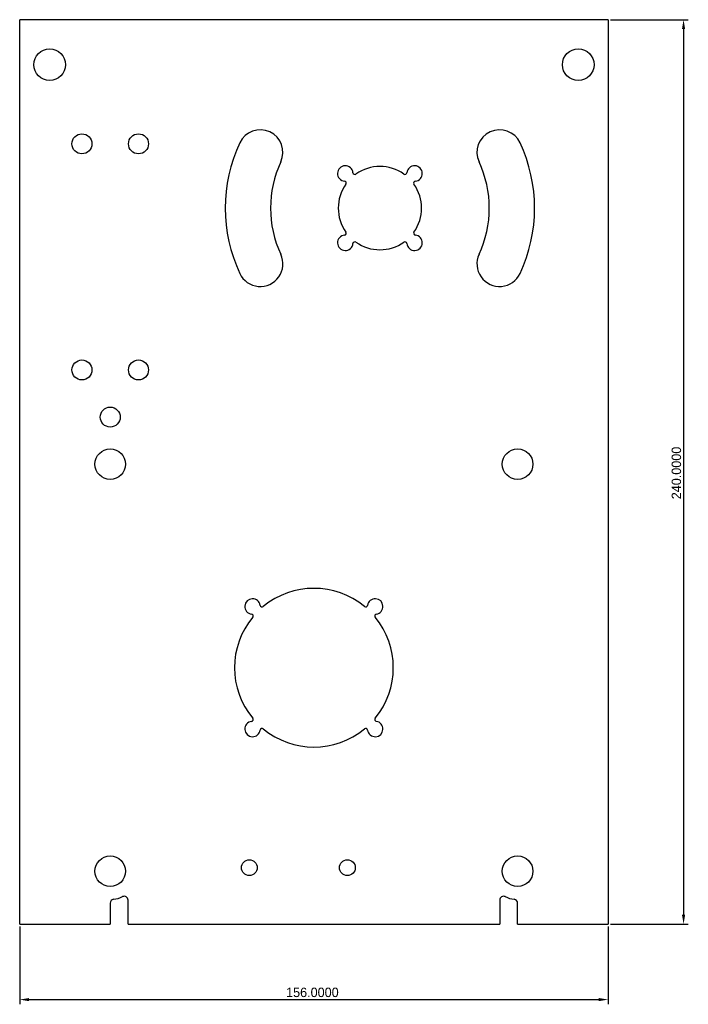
# Model space of a CAD drawing. Extents: x -96 to 82, y -211 to 50.
import ezdxf

# ---------------------------------------------------------------- set-up
doc = ezdxf.new("R2010")
doc.units = 0
doc.layers.get('0').update_dxf_attribs({"linetype": 'CONTINUOUS'})
doc.layers.get('DEFPOINTS').update_dxf_attribs({"linetype": 'CONTINUOUS'})
doc.layers.add('DEFAULT', color=7, linetype='CONTINUOUS')
doc.styles.add('DEFAULT', font='txt')
doc.dimstyles.new('ISO-25', dxfattribs={"dimtxt": 2.5, "dimasz": 2.5, "dimexe": 1.25, "dimexo": 0.625, "dimtad": 1, "dimtoh": 1, "dimzin": 1, "dimcen": 2.5, "dimazin": 3, "dimtfac": 1, "dimtix": 1, "dimtmove": 0, "dimatfit": 3})

# ---------------------------------------------------------------- blocks, each defined once
blk = doc.blocks.new('*D1')
at = {"layer": 'DEFAULT', "color": 0}
for p, q in [((-95.5, -190.62), (-95.5, -211.25)), ((60.5, -190.62), (60.5, -211.25)), ((-93, -210), (58, -210))]:
    blk.add_line(p, q, dxfattribs=at)
for points in [[(-93, -209.58), (-93, -210.42), (-95.5, -210)], [(58, -210.42), (58, -209.58), (60.5, -210)]]:
    blk.add_solid(points, dxfattribs=at)
at = {"layer": 'DEFPOINTS', "color": 0}
for p in [(-95.5, -190), (60.5, -190), (60.5, -210)]:
    blk.add_point(p, dxfattribs=at)
at = {"layer": 'DEFAULT', "color": 0, "linetype": 'CONTINUOUS', "style": 'DEFAULT'}
blk.add_text('156.0000', height=2.5, dxfattribs=at).set_placement((-24.88, -209.33))
blk = doc.blocks.new('*D2')
at = {"layer": 'DEFAULT', "color": 0}
for p, q in [((61.12, 50), (81.75, 50)), ((80.5, 47.5), (80.5, -187.5)), ((61.12, -190), (81.75, -190))]:
    blk.add_line(p, q, dxfattribs=at)
for points in [[(80.92, 47.5), (80.08, 47.5), (80.5, 50)], [(80.08, -187.5), (80.92, -187.5), (80.5, -190)]]:
    blk.add_solid(points, dxfattribs=at)
at = {"layer": 'DEFPOINTS', "color": 0}
for p in [(60.5, 50), (60.5, -190), (80.5, -190)]:
    blk.add_point(p, dxfattribs=at)
at = {"layer": 'DEFAULT', "color": 0, "linetype": 'CONTINUOUS', "style": 'DEFAULT'}
blk.add_text('240.0000', height=2.5, rotation=90, dxfattribs=at).set_placement((79.83, -77.24))

msp = doc.modelspace()

# ---------------------------------------------------------------- linework, layer by layer
at = {"color": 7, "linetype": 'CONTINUOUS'}
for p, q in [((60.5, 50), (-95.5, 50)), ((-95.5, -190), (-95.5, 50)), ((60.5, 50), (60.5, -190)), ((-71.5, -184.379), (-71.5, -190)), ((-66.786, -190), (-66.786, -183.584)), ((31.786, -183.584), (31.786, -190)), ((36.5, -190), (36.5, -184.379)), ((-95.5, -190), (-71.5, -190)), ((-66.786, -190), (31.786, -190)), ((36.5, -190), (60.5, -190))]:
    msp.add_line(p, q, dxfattribs=at)
for centre, radius in [((-87.562, 38.062), 4.2), ((52.562, 38.062), 4.2), ((-79, 17.062), 2.65), ((-64, 17.062), 2.65), ((-79, -42.938), 2.65), ((-64, -42.938), 2.65), ((-71.5, -55.438), 2.65), ((-71.5, -67.938), 4.05), ((36.5, -67.938), 4.05), ((-71.5, -175.938), 4.05), ((36.5, -175.938), 4.05), ((-34.625, -175), 2.1), ((-8.625, -175), 2.1)]:
    msp.add_circle(centre, radius, dxfattribs=at)
for centre, radius, start, end in [((-31.721, 14.792), 6, 335, 155), ((31.721, 14.792), 6, 25, 205), ((0, 0), 41, 155, 205), ((0, 0), 41, 335, 25), ((0, 0), 29, 155, 205), ((-9.192, 9.192), 2.05, 5.58057, 264.41943), ((0, 0), 11.05, 54.82015, 125.17985), ((9.192, 9.192), 2.05, 275.58057, 174.41943), ((0, 0), 29, 335, 25), ((-6.654, 9.44), 0.5, 185.58057, 305.17985), ((6.654, 9.44), 0.5, 234.82015, 354.41943), ((0, 0), 11.05, 144.82015, 215.17985), ((-9.44, 6.654), 0.5, 324.82015, 84.41943), ((9.44, 6.654), 0.5, 95.58057, 215.17985), ((0, 0), 11.05, 324.82015, 35.17985), ((-9.192, -9.192), 2.05, 95.58057, 354.41943), ((-9.44, -6.654), 0.5, 275.58057, 35.17985), ((9.192, -9.192), 2.05, 185.58057, 84.41943), ((9.44, -6.654), 0.5, 144.82015, 264.41943), ((-6.654, -9.44), 0.5, 54.82015, 174.41943), ((0, 0), 11.05, 234.82015, 305.17985), ((6.654, -9.44), 0.5, 5.58057, 125.17985), ((-31.721, -14.792), 6, 205, 25), ((31.721, -14.792), 6, 155, 335), ((-17.5, -121.938), 21.05, 50.40035, 129.59965), ((-33.763, -105.675), 2.05, 7.68922, 262.31078), ((-1.237, -105.675), 2.05, 277.68922, 172.31078), ((-31.236, -105.333), 0.5, 187.68922, 309.59965), ((-3.764, -105.333), 0.5, 230.40035, 352.31078), ((-17.5, -121.938), 21.05, 140.40035, 219.59965), ((-34.105, -108.202), 0.5, 320.40035, 82.31078), ((-0.895, -108.202), 0.5, 97.68922, 219.59965), ((-17.5, -121.938), 21.05, 320.40035, 39.59965), ((-34.105, -135.674), 0.5, 277.68922, 39.59965), ((-0.895, -135.674), 0.5, 140.40035, 262.31078), ((-33.763, -138.202), 2.05, 97.68922, 352.31078), ((-31.236, -138.543), 0.5, 50.40035, 172.31078), ((-17.5, -121.938), 21.05, 230.40035, 309.59965), ((-3.764, -138.543), 0.5, 7.68922, 129.59965), ((-1.237, -138.202), 2.05, 187.68922, 82.31078), ((-71.5, -175.938), 7.5, 276.75633, 295.90922), ((-67.786, -183.584), 1, 0, 115.90922), ((32.786, -183.584), 1, 64.09078, 180), ((36.5, -175.938), 7.5, 244.09078, 263.24367), ((-70.5, -184.379), 1, 96.75633, 180), ((35.5, -184.379), 1, 0, 83.24367)]:
    msp.add_arc(centre, radius, start, end, dxfattribs=at)

# ---------------------------------------------------------------- dimensions: what is measured, and where the dimension line sits
at = {"layer": 'DEFAULT'}
dim = msp.add_linear_dim(base=(80.5, -190), p1=(60.5, 50), p2=(60.5, -190), angle=90, dimstyle='ISO-25', dxfattribs=at)
dim.commit()
dim.dimension.update_dxf_attribs({"geometry": '*D2', "text_midpoint": (78.599, -70)})
dim = msp.add_linear_dim(base=(60.5, -210), p1=(-95.5, -190), p2=(60.5, -190), dimstyle='ISO-25', dxfattribs=at)
dim.commit()
dim.dimension.update_dxf_attribs({"geometry": '*D1', "text_midpoint": (-17.5, -208.099)})

doc.saveas('drawing.dxf')
